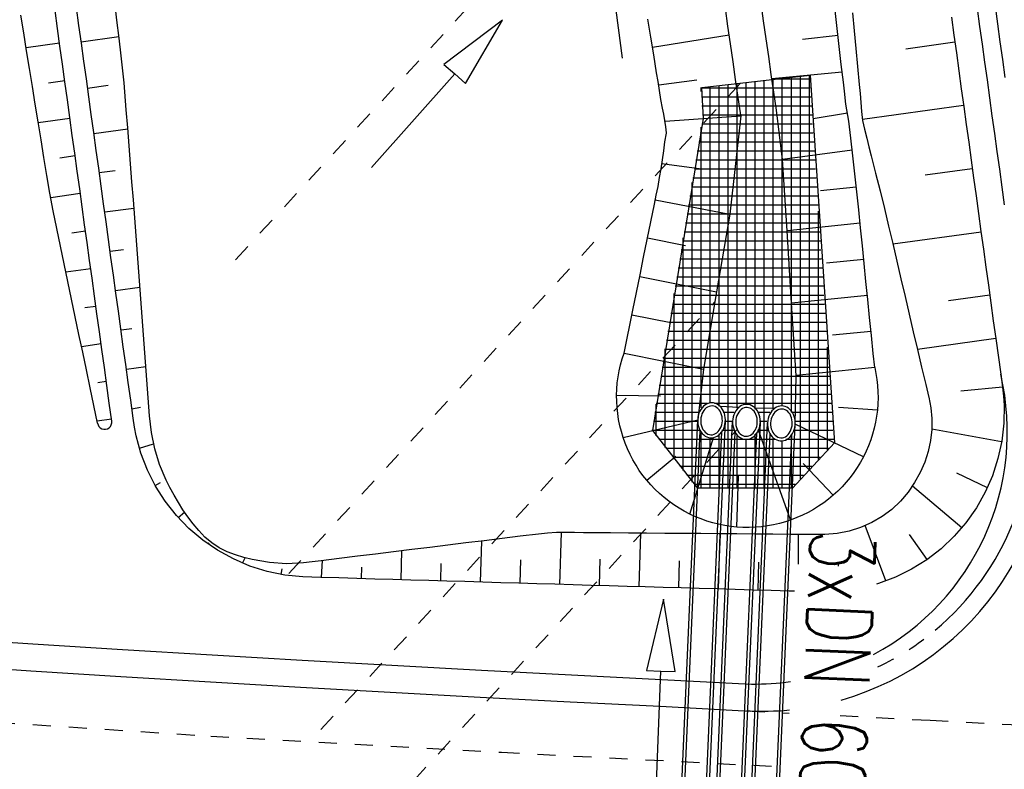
# Model space of a CAD drawing. Extents: x 446457 to 447032, y 444506 to 445688.
# Tile 47 of 83: x 446588 to 446616, y 445240 to 445261. Entities that reach past the tile are written whole.
import ezdxf

# ---------------------------------------------------------------- set-up
doc = ezdxf.new("R2010")
doc.units = 0
doc.header["$LTSCALE"] = 2
doc.header["$MEASUREMENT"] = 0
for name, pattern in [('ACAD_ISO03W100', [0.5, 0.25, -0.25]), ('ACAD_ISO10W100W', [0.5, 0.25, -0.25]), ('AUSGEZOGEN', [0]), ('PUNKTX2', [0.5, 0.25, -0.25])]:
    doc.linetypes.add(name, pattern=pattern)
for name, color, linetype in [('DB-RRB_41-205', 15, 'CONTINUOUS'), ('DB-vorhandene_Dränagen', 15, 'CONTINUOUS'), ('DB-Wegböschungen', 15, 'CONTINUOUS'), ('DB-Wege', 15, 'CONTINUOUS'), ('FBRTOP', 250, 'AUSGEZOGEN')]:
    doc.layers.add(name, color=color, linetype=linetype)
doc.styles.add('ROMANS', font='romans.shx', dxfattribs={"width": 0.8})

msp = doc.modelspace()

# ---------------------------------------------------------------- linework, layer by layer
at = {"layer": 'DB-RRB_41-205', "linetype": 'Continuous'}
for p, q in [((446605.045, 445260.081), (446604.647, 445263.145)), ((446591.024, 445261.136), (446590.966, 445261.633)), ((446608.958, 445261.114), (446608.887, 445261.609)), ((446588.439, 445260.779), (446588.359, 445261.273)), ((446589.376, 445260.908), (446589.307, 445261.404)), ((446589.97, 445260.99), (446589.902, 445261.486)), ((446607.969, 445260.972), (446607.897, 445261.467)), ((446611, 445260.903), (446610.944, 445261.4)), ((446611.422, 445261.342), (446611.468, 445260.843)), ((446590.038, 445260.495), (446589.97, 445260.99)), ((446591.082, 445260.639), (446591.024, 445261.136)), ((446605.83, 445260.664), (446605.75, 445261.158)), ((446608.04, 445260.477), (446607.969, 445260.972)), ((446609.03, 445260.619), (446608.958, 445261.114)), ((446614.166, 445261.216), (446614.235, 445260.72)), ((446588.519, 445260.285), (446588.439, 445260.779)), ((446589.444, 445260.413), (446589.376, 445260.908)), ((446590.033, 445260.535), (446591.078, 445260.679)), ((446605.876, 445260.384), (446608.004, 445260.726)), ((446611.022, 445260.712), (446610.036, 445260.596)), ((446611.057, 445260.406), (446611, 445260.903)), ((446611.468, 445260.843), (446611.515, 445260.345)), ((446614.235, 445260.72), (446614.303, 445260.225)), ((446589.433, 445260.495), (446588.506, 445260.367)), ((446589.512, 445259.918), (446589.444, 445260.413)), ((446590.107, 445260), (446590.038, 445260.495)), ((446591.141, 445260.142), (446591.082, 445260.639)), ((446605.911, 445260.171), (446605.83, 445260.664)), ((446608.111, 445259.982), (446608.04, 445260.477)), ((446609.101, 445260.124), (446609.03, 445260.619)), ((446611.113, 445259.909), (446611.057, 445260.406)), ((446614.262, 445260.521), (446612.898, 445260.333)), ((446588.599, 445259.792), (446588.519, 445260.285)), ((446591.171, 445259.894), (446591.141, 445260.142)), ((446605.991, 445259.677), (446605.911, 445260.171)), ((446611.515, 445260.345), (446611.561, 445259.847)), ((446614.303, 445260.225), (446614.371, 445259.73)), ((446589.581, 445259.422), (446589.512, 445259.918)), ((446590.175, 445259.504), (446590.107, 445260)), ((446591.199, 445259.646), (446591.171, 445259.894)), ((446608.182, 445259.487), (446608.111, 445259.982)), ((446609.172, 445259.63), (446609.101, 445260.124)), ((446611.17, 445259.412), (446611.113, 445259.909)), ((446588.678, 445259.298), (446588.599, 445259.792)), ((446591.222, 445259.396), (446591.199, 445259.646)), ((446606.033, 445259.431), (446605.991, 445259.677)), ((446607.244, 445259.266), (446610.25, 445259.609)), ((446609.207, 445259.382), (446609.172, 445259.63)), ((446611.137, 445259.696), (446609.189, 445259.505)), ((446610.227, 445248.676), (446610.227, 445259.609)), ((446610.25, 445259.609), (446610.926, 445249.404)), ((446611.561, 445259.847), (446611.608, 445259.348)), ((446614.371, 445259.73), (446614.44, 445259.234)), ((446589.577, 445259.452), (446589.125, 445259.389)), ((446589.649, 445258.927), (446589.581, 445259.422)), ((446590.243, 445259.009), (446590.175, 445259.504)), ((446590.21, 445259.252), (446590.783, 445259.335)), ((446591.242, 445259.147), (446591.222, 445259.396)), ((446606.072, 445259.184), (446606.033, 445259.431)), ((446606.048, 445259.338), (446607.105, 445259.48)), ((446607.727, 445250.421), (446607.727, 445259.323)), ((446607.977, 445248.147), (446607.977, 445259.352)), ((446608.217, 445259.24), (446608.182, 445259.487)), ((446608.227, 445250.369), (446608.227, 445259.381)), ((446608.477, 445250.473), (446608.477, 445259.409)), ((446608.727, 445250.344), (446608.727, 445259.438)), ((446608.977, 445248.147), (446608.977, 445259.466)), ((446609.243, 445259.135), (446609.207, 445259.382)), ((446609.227, 445250.353), (446609.227, 445259.495)), ((446610.235, 445259.5), (446609.275, 445259.5)), ((446609.477, 445250.428), (446609.477, 445259.523)), ((446609.727, 445250.26), (446609.727, 445259.552)), ((446609.977, 445248.407), (446609.977, 445259.58)), ((446611.2, 445259.163), (446611.17, 445259.412)), ((446611.608, 445259.348), (446611.633, 445259.099)), ((446588.758, 445258.804), (446588.678, 445259.298)), ((446591.281, 445258.648), (446591.242, 445259.147)), ((446606.107, 445258.937), (446606.072, 445259.184)), ((446610.251, 445259.25), (446607.223, 445259.25)), ((446607.227, 445259.16), (446607.227, 445259.266)), ((446607.289, 445258.41), (446607.244, 445259.266)), ((446607.477, 445250.515), (446607.477, 445259.295)), ((446608.253, 445258.992), (446608.217, 445259.24)), ((446609.282, 445258.887), (446609.243, 445259.135)), ((446611.239, 445258.804), (446611.2, 445259.163)), ((446611.633, 445259.099), (446611.654, 445258.85)), ((446614.44, 445259.234), (446614.508, 445258.739)), ((446588.838, 445258.31), (446588.758, 445258.804)), ((446589.717, 445258.432), (446589.649, 445258.927)), ((446590.312, 445258.514), (446590.243, 445259.009)), ((446606.152, 445258.69), (446606.107, 445258.937)), ((446610.268, 445259), (446607.236, 445259)), ((446608.293, 445258.745), (446608.253, 445258.992)), ((446609.314, 445258.64), (446609.282, 445258.887)), ((446611.317, 445258.335), (446611.239, 445258.804)), ((446611.654, 445258.85), (446611.672, 445258.6)), ((446614.504, 445258.766), (446611.697, 445258.38)), ((446590.38, 445258.018), (446590.312, 445258.514)), ((446591.321, 445258.148), (446591.281, 445258.648)), ((446606.192, 445258.526), (446606.152, 445258.69)), ((446606.244, 445258.177), (446606.192, 445258.526)), ((446610.284, 445258.75), (446607.249, 445258.75)), ((446610.301, 445258.5), (446607.262, 445258.5)), ((446608.324, 445258.497), (446608.293, 445258.745)), ((446609.483, 445257.271), (446609.314, 445258.64)), ((446611.283, 445258.555), (446610.334, 445258.395)), ((446611.672, 445258.6), (446611.701, 445258.352)), ((446614.508, 445258.739), (446614.576, 445258.244)), ((446588.918, 445257.817), (446588.838, 445258.31)), ((446589.72, 445258.409), (446588.842, 445258.287)), ((446589.786, 445257.936), (446589.717, 445258.432)), ((446605.882, 445249.751), (446607.289, 445258.41)), ((446606.228, 445258.336), (446608.326, 445258.483)), ((446610.318, 445258.25), (446607.241, 445258.25)), ((446608.326, 445258.483), (446608.022, 445255.752)), ((446611.376, 445257.863), (446611.317, 445258.335)), ((446611.701, 445258.352), (446611.753, 445258.106)), ((446614.576, 445258.244), (446614.645, 445257.748)), ((446590.448, 445257.523), (446590.38, 445258.018)), ((446590.383, 445257.994), (446591.323, 445258.12)), ((446591.361, 445257.649), (446591.321, 445258.148)), ((446606.223, 445257.756), (446606.266, 445258.002)), ((446606.266, 445258.013), (446606.244, 445258.177)), ((446606.266, 445258.002), (446606.266, 445258.013)), ((446610.334, 445258), (446607.2, 445258)), ((446607.227, 445250.378), (446607.227, 445258.167)), ((446611.753, 445258.106), (446611.818, 445257.863)), ((446588.997, 445257.323), (446588.918, 445257.817)), ((446589.854, 445257.441), (446589.786, 445257.936)), ((446606.189, 445257.508), (446606.223, 445257.756)), ((446610.351, 445257.75), (446607.16, 445257.75)), ((446611.431, 445257.366), (446611.376, 445257.863)), ((446611.818, 445257.863), (446611.88, 445257.619)), ((446614.645, 445257.748), (446614.713, 445257.253)), ((446589.922, 445256.946), (446589.854, 445257.441)), ((446590.517, 445257.028), (446590.448, 445257.523)), ((446591.4, 445257.15), (446591.361, 445257.649)), ((446606.115, 445257.013), (446606.189, 445257.508)), ((446610.367, 445257.5), (446607.119, 445257.5)), ((446611.414, 445257.524), (446609.483, 445257.271)), ((446611.88, 445257.619), (446611.94, 445257.375)), ((446589.077, 445256.829), (446588.997, 445257.323)), ((446589.864, 445257.366), (446589.437, 445257.307)), ((446591.44, 445256.651), (446591.4, 445257.15)), ((446606.138, 445257.161), (446607.175, 445257.019)), ((446610.384, 445257.25), (446607.078, 445257.25)), ((446609.608, 445255.289), (446609.483, 445257.271)), ((446611.486, 445256.868), (446611.431, 445257.366)), ((446611.94, 445257.375), (446612.063, 445256.888)), ((446614.713, 445257.253), (446614.781, 445256.758)), ((446589.991, 445256.451), (446589.922, 445256.946)), ((446590.585, 445256.533), (446590.517, 445257.028)), ((446590.534, 445256.904), (446590.972, 445256.963)), ((446606.075, 445256.766), (446606.115, 445257.013)), ((446610.4, 445257), (446607.038, 445257)), ((446611.541, 445256.371), (446611.486, 445256.868)), ((446612.063, 445256.888), (446612.186, 445256.4)), ((446614.746, 445257.011), (446613.435, 445256.831)), ((446589.164, 445256.337), (446589.077, 445256.829)), ((446591.479, 445256.151), (446591.44, 445256.651)), ((446606.032, 445256.52), (446606.075, 445256.766)), ((446606.977, 445248.315), (446606.977, 445256.629)), ((446610.417, 445256.75), (446606.997, 445256.75)), ((446614.781, 445256.758), (446614.85, 445256.263)), ((446589.258, 445255.845), (446589.164, 445256.337)), ((446590.008, 445256.322), (446589.188, 445256.209)), ((446590.059, 445255.955), (446589.991, 445256.451)), ((446590.653, 445256.037), (446590.585, 445256.533)), ((446605.981, 445256.275), (446606.032, 445256.52)), ((446610.433, 445256.5), (446606.956, 445256.5)), ((446611.526, 445256.504), (446610.535, 445256.396)), ((446611.595, 445255.873), (446611.541, 445256.371)), ((446612.186, 445256.4), (446612.309, 445255.912)), ((446590.722, 445255.542), (446590.653, 445256.037)), ((446591.517, 445255.652), (446591.479, 445256.151)), ((446605.928, 445256.031), (446605.981, 445256.275)), ((446605.953, 445256.147), (446608.022, 445255.752)), ((446610.45, 445256.25), (446606.916, 445256.25)), ((446614.85, 445256.263), (446614.918, 445255.767)), ((446589.353, 445255.353), (446589.258, 445255.845)), ((446590.127, 445255.46), (446590.059, 445255.955)), ((446590.684, 445255.813), (446591.496, 445255.923)), ((446605.827, 445255.541), (446605.928, 445256.031)), ((446610.467, 445256), (446606.875, 445256)), ((446610.477, 445248.945), (446610.477, 445255.838)), ((446611.646, 445255.375), (446611.595, 445255.873)), ((446612.309, 445255.912), (446612.425, 445255.423)), ((446614.918, 445255.767), (446614.986, 445255.272)), ((446590.79, 445255.047), (446590.722, 445255.542)), ((446591.554, 445255.152), (446591.517, 445255.652)), ((446605.728, 445255.05), (446605.827, 445255.541)), ((446610.5, 445255.5), (446606.794, 445255.5)), ((446610.483, 445255.75), (446606.834, 445255.75)), ((446608.022, 445255.752), (446607.655, 445253.595)), ((446611.633, 445255.501), (446609.608, 445255.289)), ((446589.456, 445254.863), (446589.353, 445255.353)), ((446590.152, 445255.279), (446589.771, 445255.227)), ((446590.196, 445254.965), (446590.127, 445255.46)), ((446610.516, 445255.25), (446606.753, 445255.25)), ((446609.734, 445253.286), (446609.608, 445255.289)), ((446611.696, 445254.877), (446611.646, 445255.375)), ((446612.425, 445255.423), (446612.539, 445254.934)), ((446614.988, 445255.257), (446612.542, 445254.92)), ((446614.986, 445255.272), (446615.055, 445254.777)), ((446590.264, 445254.469), (446590.196, 445254.965)), ((446590.858, 445254.551), (446590.79, 445255.047)), ((446591.592, 445254.653), (446591.554, 445255.152)), ((446605.629, 445254.56), (446605.728, 445255.05)), ((446605.738, 445255.097), (446606.787, 445254.88)), ((446610.533, 445255), (446606.713, 445255)), ((446606.727, 445248.636), (446606.727, 445255.091)), ((446589.559, 445254.372), (446589.456, 445254.863)), ((446590.835, 445254.723), (446591.207, 445254.773)), ((446610.549, 445254.75), (446606.672, 445254.75)), ((446611.747, 445254.38), (446611.696, 445254.877)), ((446612.539, 445254.934), (446612.653, 445254.445)), ((446615.055, 445254.777), (446615.123, 445254.281)), ((446590.332, 445253.974), (446590.264, 445254.469)), ((446590.927, 445254.056), (446590.858, 445254.551)), ((446591.629, 445254.153), (446591.592, 445254.653)), ((446605.53, 445254.07), (446605.629, 445254.56)), ((446610.566, 445254.5), (446606.631, 445254.5)), ((446611.735, 445254.498), (446610.703, 445254.394)), ((446612.653, 445254.445), (446612.766, 445253.956)), ((446589.661, 445253.881), (446589.559, 445254.372)), ((446590.296, 445254.236), (446589.607, 445254.141)), ((446591.667, 445253.653), (446591.629, 445254.153)), ((446610.583, 445254.25), (446606.591, 445254.25)), ((446611.797, 445253.882), (446611.747, 445254.38)), ((446615.123, 445254.281), (446615.191, 445253.786)), ((446589.764, 445253.391), (446589.661, 445253.881)), ((446590.401, 445253.479), (446590.332, 445253.974)), ((446590.995, 445253.561), (446590.927, 445254.056)), ((446605.43, 445253.579), (446605.53, 445254.07)), ((446605.521, 445254.027), (446607.655, 445253.595)), ((446610.599, 445254), (446606.55, 445254)), ((446611.847, 445253.384), (446611.797, 445253.882)), ((446612.766, 445253.956), (446612.88, 445253.467)), ((446590.985, 445253.633), (446591.661, 445253.724)), ((446591.704, 445253.154), (446591.667, 445253.653)), ((446605.331, 445253.089), (446605.43, 445253.579)), ((446610.616, 445253.75), (446606.509, 445253.75)), ((446607.655, 445253.595), (446607.29, 445251.45)), ((446615.191, 445253.786), (446615.26, 445253.291)), ((446589.867, 445252.9), (446589.764, 445253.391)), ((446590.469, 445252.983), (446590.401, 445253.479)), ((446591.064, 445253.065), (446590.995, 445253.561)), ((446610.632, 445253.5), (446606.469, 445253.5)), ((446606.477, 445248.957), (446606.477, 445253.553)), ((446611.836, 445253.499), (446609.734, 445253.286)), ((446611.898, 445252.886), (446611.847, 445253.384)), ((446612.88, 445253.467), (446612.994, 445252.978)), ((446615.231, 445253.502), (446614.088, 445253.344)), ((446590.44, 445253.193), (446590.132, 445253.151)), ((446591.132, 445252.57), (446591.064, 445253.065)), ((446591.741, 445252.654), (446591.704, 445253.154)), ((446605.089, 445251.895), (446605.331, 445253.089)), ((446610.649, 445253.25), (446606.428, 445253.25)), ((446609.861, 445251.28), (446609.734, 445253.286)), ((446615.26, 445253.291), (446615.328, 445252.795)), ((446589.97, 445252.41), (446589.867, 445252.9)), ((446590.538, 445252.488), (446590.469, 445252.983)), ((446605.305, 445252.961), (446606.389, 445252.742)), ((446610.665, 445253), (446606.387, 445253)), ((446611.948, 445252.388), (446611.898, 445252.886)), ((446612.994, 445252.978), (446613.108, 445252.489)), ((446615.328, 445252.795), (446615.396, 445252.3)), ((446590.606, 445251.993), (446590.538, 445252.488)), ((446591.2, 445252.075), (446591.132, 445252.57)), ((446591.136, 445252.543), (446591.44, 445252.583)), ((446591.779, 445252.155), (446591.741, 445252.654)), ((446610.699, 445252.5), (446606.306, 445252.5)), ((446610.682, 445252.75), (446606.347, 445252.75)), ((446611.937, 445252.499), (446610.867, 445252.391)), ((446613.108, 445252.489), (446613.222, 445252)), ((446590.073, 445251.919), (446589.97, 445252.41)), ((446610.715, 445252.25), (446606.266, 445252.25)), ((446611.999, 445251.89), (446611.948, 445252.388)), ((446615.396, 445252.3), (446613.222, 445252)), ((446615.396, 445252.3), (446615.533, 445251.309)), ((446590.584, 445252.15), (446590.04, 445252.075)), ((446590.674, 445251.497), (446590.606, 445251.993)), ((446591.269, 445251.58), (446591.2, 445252.075)), ((446591.816, 445251.655), (446591.779, 445252.155)), ((446610.732, 445252), (446606.225, 445252)), ((446606.227, 445249.279), (446606.227, 445252.015)), ((446610.727, 445249.215), (446610.727, 445252.065)), ((446613.222, 445252), (446613.336, 445251.511)), ((446590.175, 445251.429), (446590.073, 445251.919)), ((446604.991, 445251.57), (446605.036, 445251.734)), ((446605.036, 445251.734), (446605.089, 445251.895)), ((446605.089, 445251.895), (446607.29, 445251.45)), ((446610.748, 445251.75), (446606.184, 445251.75)), ((446612.038, 445251.5), (446611.999, 445251.89)), ((446590.278, 445250.938), (446590.175, 445251.429)), ((446590.743, 445251.002), (446590.674, 445251.497)), ((446591.337, 445251.084), (446591.269, 445251.58)), ((446591.286, 445251.452), (446591.826, 445251.525)), ((446591.854, 445251.156), (446591.816, 445251.655)), ((446604.923, 445251.236), (446604.953, 445251.404)), ((446604.953, 445251.404), (446604.991, 445251.57)), ((446610.765, 445251.5), (446606.144, 445251.5)), ((446607.29, 445251.45), (446607.129, 445250.048)), ((446612.038, 445251.5), (446609.861, 445251.28)), ((446612.038, 445251.5), (446612.072, 445251.333)), ((446613.336, 445251.511), (446613.456, 445251.023)), ((446591.891, 445250.656), (446591.854, 445251.156)), ((446604.901, 445251.068), (446604.923, 445251.236)), ((446610.781, 445251.25), (446606.103, 445251.25)), ((446609.837, 445249.929), (446609.861, 445251.28)), ((446612.072, 445251.333), (446612.099, 445251.165)), ((446612.099, 445251.165), (446612.118, 445250.996)), ((446615.533, 445251.309), (446615.582, 445250.952)), ((446590.381, 445250.448), (446590.278, 445250.938)), ((446590.728, 445251.107), (446590.492, 445251.074)), ((446590.811, 445250.507), (446590.743, 445251.002)), ((446591.405, 445250.589), (446591.337, 445251.084)), ((446604.882, 445250.728), (446604.887, 445250.898)), ((446604.887, 445250.898), (446604.901, 445251.068)), ((446610.798, 445251), (446606.062, 445251)), ((446612.118, 445250.996), (446612.128, 445250.826)), ((446613.456, 445251.023), (446613.542, 445250.67)), ((446615.582, 445250.952), (446614.427, 445250.845)), ((446615.582, 445250.952), (446615.608, 445250.704)), ((446591.474, 445250.094), (446591.405, 445250.589)), ((446591.929, 445250.156), (446591.891, 445250.656)), ((446604.882, 445250.728), (446606.097, 445250.708)), ((446604.883, 445250.558), (446604.882, 445250.728)), ((446610.814, 445250.75), (446606.022, 445250.75)), ((446612.131, 445250.656), (446612.125, 445250.486)), ((446612.128, 445250.826), (446612.131, 445250.656)), ((446613.542, 445250.671), (446613.572, 445250.525)), ((446615.608, 445250.704), (446615.626, 445250.454)), ((446590.484, 445249.957), (446590.381, 445250.448)), ((446590.879, 445250.012), (446590.811, 445250.507)), ((446591.438, 445250.348), (446591.673, 445250.394)), ((446604.893, 445250.388), (446604.883, 445250.558)), ((446604.911, 445250.219), (446604.893, 445250.388)), ((446605.977, 445249.6), (446605.977, 445250.477)), ((446607.399, 445250.5), (446605.981, 445250.5)), ((446607.218, 445250.335), (446607.189, 445250.284)), ((446607.252, 445250.381), (446607.218, 445250.335)), ((446607.29, 445250.421), (446607.252, 445250.381)), ((446607.299, 445250.303), (446607.271, 445250.259)), ((446607.332, 445250.455), (446607.29, 445250.421)), ((446607.331, 445250.342), (446607.299, 445250.303)), ((446607.366, 445250.375), (446607.331, 445250.342)), ((446607.377, 445250.482), (446607.332, 445250.455)), ((446607.405, 445250.401), (446607.366, 445250.375)), ((446607.424, 445250.501), (446607.377, 445250.482)), ((446607.446, 445250.419), (446607.405, 445250.401)), ((446607.473, 445250.513), (446607.424, 445250.501)), ((446607.488, 445250.429), (446607.446, 445250.419)), ((446607.522, 445250.517), (446607.473, 445250.513)), ((446607.531, 445250.431), (446607.488, 445250.429)), ((446607.572, 445250.513), (446607.522, 445250.517)), ((446607.574, 445250.426), (446607.531, 445250.431)), ((446607.62, 445250.501), (446607.572, 445250.513)), ((446607.615, 445250.412), (446607.574, 445250.426)), ((446610.831, 445250.5), (446607.598, 445250.5)), ((446607.654, 445250.39), (446607.615, 445250.412)), ((446607.666, 445250.481), (446607.62, 445250.501)), ((446607.69, 445250.361), (446607.654, 445250.39)), ((446607.71, 445250.454), (446607.666, 445250.481)), ((446607.723, 445250.325), (446607.69, 445250.361)), ((446607.751, 445250.42), (446607.71, 445250.454)), ((446607.752, 445250.284), (446607.723, 445250.325)), ((446607.788, 445250.379), (446607.751, 445250.42)), ((446608.273, 445250.391), (446607.756, 445250.415)), ((446607.82, 445250.333), (446607.788, 445250.379)), ((446607.848, 445250.282), (446607.82, 445250.333)), ((446608.221, 445250.338), (446608.187, 445250.292)), ((446608.259, 445250.378), (446608.221, 445250.338)), ((446608.301, 445250.412), (446608.259, 445250.378)), ((446608.3, 445250.3), (446608.268, 445250.261)), ((446608.335, 445250.332), (446608.3, 445250.3)), ((446608.346, 445250.439), (446608.301, 445250.412)), ((446608.374, 445250.358), (446608.335, 445250.332)), ((446608.393, 445250.458), (446608.346, 445250.439)), ((446608.415, 445250.376), (446608.374, 445250.358)), ((446608.442, 445250.47), (446608.393, 445250.458)), ((446608.457, 445250.387), (446608.415, 445250.376)), ((446608.491, 445250.474), (446608.442, 445250.47)), ((446608.5, 445250.389), (446608.457, 445250.387)), ((446608.541, 445250.47), (446608.491, 445250.474)), ((446608.543, 445250.383), (446608.5, 445250.389)), ((446608.589, 445250.458), (446608.541, 445250.47)), ((446608.584, 445250.369), (446608.543, 445250.383)), ((446608.623, 445250.347), (446608.584, 445250.369)), ((446608.635, 445250.438), (446608.589, 445250.458)), ((446608.659, 445250.318), (446608.623, 445250.347)), ((446608.679, 445250.411), (446608.635, 445250.438)), ((446608.692, 445250.283), (446608.659, 445250.318)), ((446608.72, 445250.377), (446608.679, 445250.411)), ((446608.757, 445250.337), (446608.72, 445250.377)), ((446609.254, 445250.358), (446608.724, 445250.373)), ((446608.789, 445250.291), (446608.757, 445250.337)), ((446609.228, 445250.336), (446609.19, 445250.296)), ((446609.27, 445250.37), (446609.228, 445250.336)), ((446609.315, 445250.396), (446609.27, 445250.37)), ((446609.343, 445250.316), (446609.304, 445250.29)), ((446609.363, 445250.416), (446609.315, 445250.396)), ((446609.384, 445250.334), (446609.343, 445250.316)), ((446609.411, 445250.428), (446609.363, 445250.416)), ((446609.426, 445250.344), (446609.384, 445250.334)), ((446609.461, 445250.432), (446609.411, 445250.428)), ((446609.469, 445250.346), (446609.426, 445250.344)), ((446609.51, 445250.427), (446609.461, 445250.432)), ((446609.512, 445250.34), (446609.469, 445250.346)), ((446609.558, 445250.415), (446609.51, 445250.427)), ((446609.553, 445250.326), (446609.512, 445250.34)), ((446609.592, 445250.305), (446609.553, 445250.326)), ((446609.604, 445250.396), (446609.558, 445250.415)), ((446609.629, 445250.276), (446609.592, 445250.305)), ((446609.648, 445250.369), (446609.604, 445250.396)), ((446609.689, 445250.335), (446609.648, 445250.369)), ((446609.726, 445250.294), (446609.689, 445250.335)), ((446612.112, 445250.317), (446611.032, 445250.389)), ((446612.112, 445250.317), (446612.091, 445250.148)), ((446612.125, 445250.486), (446612.112, 445250.317)), ((446613.572, 445250.525), (446613.598, 445250.379)), ((446613.598, 445250.379), (446613.625, 445250.08)), ((446615.626, 445250.454), (446615.619, 445249.955)), ((446590.872, 445250.064), (446590.473, 445250.009)), ((446591.512, 445249.846), (446591.474, 445250.094)), ((446591.95, 445249.925), (446591.929, 445250.156)), ((446604.937, 445250.051), (446604.911, 445250.219)), ((446604.971, 445249.884), (446604.937, 445250.051)), ((446605.062, 445249.556), (446607.129, 445250.048)), ((446607.152, 445250.25), (446605.94, 445250.25)), ((446606.549, 445236.832), (446607.129, 445250.048)), ((446607.135, 445250.11), (446607.129, 445250.048)), ((446607.129, 445250.048), (446607.13, 445249.986)), ((446607.147, 445250.171), (446607.135, 445250.11)), ((446607.165, 445250.229), (446607.147, 445250.171)), ((446607.189, 445250.284), (446607.165, 445250.229)), ((446607.22, 445250.101), (446607.214, 445250.045)), ((446607.214, 445250.045), (446607.215, 445249.988)), ((446607.231, 445250.157), (446607.22, 445250.101)), ((446607.248, 445250.21), (446607.231, 445250.157)), ((446607.271, 445250.259), (446607.248, 445250.21)), ((446607.775, 445250.237), (446607.752, 445250.284)), ((446607.794, 445250.186), (446607.775, 445250.237)), ((446607.806, 445250.132), (446607.794, 445250.186)), ((446607.813, 445250.076), (446607.806, 445250.132)), ((446607.814, 445250.019), (446607.813, 445250.076)), ((446608.14, 445250.25), (446607.838, 445250.25)), ((446607.869, 445250.227), (446607.848, 445250.282)), ((446607.885, 445250.169), (446607.869, 445250.227)), ((446607.895, 445250.108), (446607.885, 445250.169)), ((446607.899, 445250.046), (446607.895, 445250.108)), ((446607.896, 445249.984), (446607.899, 445250.046)), ((446608.104, 445250.068), (446608.098, 445250.006)), ((446608.116, 445250.128), (446608.104, 445250.068)), ((446608.134, 445250.186), (446608.116, 445250.128)), ((446608.158, 445250.241), (446608.134, 445250.186)), ((446608.187, 445250.292), (446608.158, 445250.241)), ((446608.189, 445250.059), (446608.183, 445250.002)), ((446608.2, 445250.114), (446608.189, 445250.059)), ((446608.217, 445250.167), (446608.2, 445250.114)), ((446608.24, 445250.216), (446608.217, 445250.167)), ((446608.268, 445250.261), (446608.24, 445250.216)), ((446608.721, 445250.241), (446608.692, 445250.283)), ((446608.744, 445250.194), (446608.721, 445250.241)), ((446608.763, 445250.144), (446608.744, 445250.194)), ((446608.775, 445250.089), (446608.763, 445250.144)), ((446608.782, 445250.033), (446608.775, 445250.089)), ((446608.783, 445249.976), (446608.782, 445250.033)), ((446608.817, 445250.24), (446608.789, 445250.291)), ((446609.134, 445250.25), (446608.789, 445250.25)), ((446608.839, 445250.185), (446608.817, 445250.24)), ((446608.855, 445250.126), (446608.839, 445250.185)), ((446608.864, 445250.066), (446608.855, 445250.126)), ((446608.868, 445250.004), (446608.864, 445250.066)), ((446609.085, 445250.086), (446609.073, 445250.025)), ((446609.103, 445250.144), (446609.085, 445250.086)), ((446609.127, 445250.199), (446609.103, 445250.144)), ((446609.156, 445250.25), (446609.127, 445250.199)), ((446609.19, 445250.296), (446609.156, 445250.25)), ((446609.169, 445250.072), (446609.158, 445250.016)), ((446609.187, 445250.124), (446609.169, 445250.072)), ((446609.209, 445250.174), (446609.187, 445250.124)), ((446609.237, 445250.218), (446609.209, 445250.174)), ((446609.269, 445250.257), (446609.237, 445250.218)), ((446609.304, 445250.29), (446609.269, 445250.257)), ((446609.661, 445250.24), (446609.629, 445250.276)), ((446609.69, 445250.199), (446609.661, 445250.24)), ((446609.713, 445250.152), (446609.69, 445250.199)), ((446609.732, 445250.101), (446609.713, 445250.152)), ((446609.758, 445250.248), (446609.726, 445250.294)), ((446609.744, 445250.047), (446609.732, 445250.101)), ((446610.848, 445250.25), (446609.734, 445250.25)), ((446609.751, 445249.991), (446609.744, 445250.047)), ((446609.786, 445250.197), (446609.758, 445250.248)), ((446609.808, 445250.142), (446609.786, 445250.197)), ((446609.824, 445250.084), (446609.808, 445250.142)), ((446609.834, 445250.023), (446609.824, 445250.084)), ((446612.091, 445250.148), (446612.062, 445249.98)), ((446613.625, 445250.08), (446613.622, 445249.777)), ((446591.558, 445249.601), (446591.512, 445249.846)), ((446591.978, 445249.694), (446591.95, 445249.925)), ((446605.012, 445249.719), (446604.971, 445249.884)), ((446607.107, 445250), (446605.9, 445250)), ((446607.13, 445249.986), (446607.137, 445249.925)), ((446607.137, 445249.925), (446607.149, 445249.865)), ((446607.149, 445249.865), (446607.168, 445249.808)), ((446607.168, 445249.808), (446607.193, 445249.755)), ((446607.193, 445249.755), (446607.223, 445249.707)), ((446607.215, 445249.988), (446607.221, 445249.932)), ((446607.221, 445249.932), (446607.234, 445249.878)), ((446607.234, 445249.878), (446607.252, 445249.827)), ((446607.252, 445249.827), (446607.276, 445249.78)), ((446607.276, 445249.78), (446607.305, 445249.738)), ((446607.318, 445236.798), (446607.898, 445250.014)), ((446607.518, 445236.789), (446608.098, 445250.005)), ((446607.697, 445249.721), (446607.729, 445249.76)), ((446607.729, 445249.76), (446607.757, 445249.805)), ((446607.757, 445249.805), (446607.779, 445249.854)), ((446607.779, 445249.854), (446607.797, 445249.907)), ((446607.793, 445249.705), (446607.825, 445249.754)), ((446607.797, 445249.907), (446607.808, 445249.962)), ((446607.808, 445249.962), (446607.814, 445250.019)), ((446607.825, 445249.754), (446607.851, 445249.807)), ((446607.851, 445249.807), (446607.872, 445249.863)), ((446607.872, 445249.863), (446607.887, 445249.923)), ((446608.076, 445250), (446607.874, 445250)), ((446607.887, 445249.923), (446607.896, 445249.984)), ((446608.098, 445250.006), (446608.099, 445249.944)), ((446608.099, 445249.944), (446608.106, 445249.882)), ((446608.106, 445249.882), (446608.119, 445249.823)), ((446608.119, 445249.823), (446608.138, 445249.766)), ((446608.138, 445249.766), (446608.162, 445249.713)), ((446608.183, 445250.002), (446608.184, 445249.945)), ((446608.184, 445249.945), (446608.19, 445249.889)), ((446608.19, 445249.889), (446608.203, 445249.835)), ((446608.203, 445249.835), (446608.221, 445249.784)), ((446608.221, 445249.784), (446608.245, 445249.737)), ((446608.287, 445236.755), (446608.868, 445249.972)), ((446608.487, 445236.747), (446609.067, 445249.963)), ((446608.698, 445249.718), (446608.726, 445249.762)), ((446608.726, 445249.762), (446608.748, 445249.811)), ((446608.748, 445249.811), (446608.766, 445249.864)), ((446608.766, 445249.864), (446608.777, 445249.92)), ((446608.777, 445249.92), (446608.783, 445249.976)), ((446608.794, 445249.711), (446608.82, 445249.764)), ((446609.707, 445247.27), (446608.817, 445249.757)), ((446608.82, 445249.764), (446608.841, 445249.821)), ((446608.841, 445249.821), (446608.856, 445249.88)), ((446609.048, 445250), (446608.845, 445250)), ((446608.856, 445249.88), (446608.865, 445249.942)), ((446608.865, 445249.942), (446608.868, 445250.004)), ((446609.073, 445250.025), (446609.067, 445249.963)), ((446609.067, 445249.963), (446609.068, 445249.901)), ((446609.068, 445249.901), (446609.075, 445249.84)), ((446609.075, 445249.84), (446609.088, 445249.78)), ((446609.088, 445249.78), (446609.107, 445249.723)), ((446609.158, 445250.016), (446609.152, 445249.96)), ((446609.152, 445249.96), (446609.153, 445249.903)), ((446609.153, 445249.903), (446609.16, 445249.846)), ((446609.16, 445249.846), (446609.172, 445249.792)), ((446609.172, 445249.792), (446609.191, 445249.741)), ((446609.256, 445236.712), (446609.837, 445249.929)), ((446609.695, 445249.72), (446609.717, 445249.769)), ((446609.717, 445249.769), (446609.735, 445249.822)), ((446609.735, 445249.822), (446609.746, 445249.877)), ((446609.746, 445249.877), (446609.752, 445249.934)), ((446609.752, 445249.934), (446609.751, 445249.991)), ((446609.789, 445249.722), (446609.81, 445249.778)), ((446609.81, 445249.778), (446609.826, 445249.838)), ((446610.864, 445250), (446609.812, 445250)), ((446609.826, 445249.838), (446609.835, 445249.899)), ((446609.837, 445249.961), (446609.834, 445250.023)), ((446609.835, 445249.899), (446609.837, 445249.961)), ((446611.725, 445249.02), (446609.837, 445249.929)), ((446612.025, 445249.814), (446611.98, 445249.65)), ((446612.062, 445249.98), (446612.025, 445249.814)), ((446613.622, 445249.777), (446613.588, 445249.472)), ((446615.559, 445249.436), (446613.623, 445249.787)), ((446615.619, 445249.955), (446615.563, 445249.458)), ((446591.69, 445249.119), (446591.558, 445249.601)), ((446592.07, 445249.244), (446591.978, 445249.694)), ((446605.062, 445249.556), (446605.012, 445249.719)), ((446605.118, 445249.395), (446605.062, 445249.556)), ((446607.174, 445249.75), (446605.86, 445249.75)), ((446607.131, 445248.147), (446605.882, 445249.751)), ((446609.274, 445249.5), (446606.055, 445249.5)), ((446606.645, 445237.097), (446607.201, 445249.741)), ((446606.91, 445247.431), (446607.564, 445249.552)), ((446607.223, 445249.707), (446607.258, 445249.663)), ((446607.227, 445248.147), (446607.227, 445249.673)), ((446607.245, 445237.07), (446607.8, 445249.715)), ((446607.258, 445249.663), (446607.297, 445249.626)), ((446607.297, 445249.626), (446607.339, 445249.595)), ((446607.305, 445249.738), (446607.337, 445249.703)), ((446607.337, 445249.703), (446607.374, 445249.674)), ((446607.339, 445249.595), (446607.384, 445249.572)), ((446607.374, 445249.674), (446607.413, 445249.652)), ((446607.384, 445249.572), (446607.432, 445249.556)), ((446607.413, 445249.652), (446607.454, 445249.638)), ((446607.432, 445249.556), (446607.481, 445249.548)), ((446607.454, 445249.638), (446607.497, 445249.632)), ((446607.477, 445248.147), (446607.477, 445249.548)), ((446607.481, 445249.548), (446607.53, 445249.548)), ((446607.497, 445249.632), (446607.539, 445249.634)), ((446607.53, 445249.548), (446607.579, 445249.556)), ((446607.539, 445249.634), (446607.582, 445249.645)), ((446607.579, 445249.556), (446607.627, 445249.571)), ((446607.582, 445249.645), (446607.623, 445249.663)), ((446607.614, 445237.054), (446608.17, 445249.699)), ((446607.623, 445249.663), (446607.661, 445249.689)), ((446607.627, 445249.571), (446607.673, 445249.595)), ((446607.661, 445249.689), (446607.697, 445249.721)), ((446607.673, 445249.595), (446607.717, 445249.625)), ((446607.717, 445249.625), (446607.757, 445249.662)), ((446607.727, 445248.147), (446607.727, 445249.656)), ((446607.757, 445249.662), (446607.793, 445249.705)), ((446608.122, 445249.75), (446607.8, 445249.75)), ((446608.162, 445249.713), (446608.192, 445249.664)), ((446608.192, 445249.664), (446608.227, 445249.621)), ((446608.214, 445237.028), (446608.769, 445249.672)), ((446608.227, 445249.621), (446608.266, 445249.583)), ((446608.227, 445248.147), (446608.227, 445249.599)), ((446608.245, 445249.737), (446608.274, 445249.696)), ((446608.266, 445249.583), (446608.308, 445249.553)), ((446608.274, 445249.696), (446608.306, 445249.66)), ((446608.306, 445249.66), (446608.343, 445249.631)), ((446608.308, 445249.553), (446608.353, 445249.529)), ((446608.343, 445249.631), (446608.382, 445249.609)), ((446608.353, 445249.529), (446608.401, 445249.514)), ((446608.382, 445249.609), (446608.423, 445249.596)), ((446608.401, 445249.514), (446608.45, 445249.505)), ((446608.423, 445249.596), (446608.466, 445249.59)), ((446608.45, 445249.505), (446608.499, 445249.505)), ((446608.466, 445249.59), (446608.509, 445249.592)), ((446608.477, 445248.147), (446608.477, 445249.505)), ((446608.499, 445249.505), (446608.548, 445249.513)), ((446608.509, 445249.592), (446608.551, 445249.602)), ((446608.548, 445249.513), (446608.596, 445249.529)), ((446608.551, 445249.602), (446608.592, 445249.62)), ((446608.583, 445237.012), (446609.139, 445249.656)), ((446608.592, 445249.62), (446608.63, 445249.646)), ((446608.596, 445249.529), (446608.642, 445249.552)), ((446608.63, 445249.646), (446608.666, 445249.679)), ((446608.642, 445249.552), (446608.686, 445249.582)), ((446608.666, 445249.679), (446608.698, 445249.718)), ((446608.686, 445249.582), (446608.726, 445249.619)), ((446608.726, 445249.619), (446608.762, 445249.663)), ((446608.727, 445248.147), (446608.727, 445249.648)), ((446608.762, 445249.663), (446608.794, 445249.711)), ((446609.075, 445249.75), (446608.791, 445249.75)), ((446609.107, 445249.723), (446609.131, 445249.67)), ((446609.131, 445249.67), (446609.161, 445249.621)), ((446609.161, 445249.621), (446609.196, 445249.578)), ((446609.183, 445236.985), (446609.738, 445249.63)), ((446609.191, 445249.741), (446609.214, 445249.695)), ((446609.196, 445249.578), (446609.235, 445249.541)), ((446609.214, 445249.695), (446609.243, 445249.653)), ((446609.227, 445248.147), (446609.227, 445249.53)), ((446609.235, 445249.541), (446609.277, 445249.51)), ((446609.243, 445249.653), (446609.275, 445249.617)), ((446609.275, 445249.617), (446609.312, 445249.589)), ((446609.277, 445249.51), (446609.323, 445249.487)), ((446609.312, 445249.589), (446609.351, 445249.567)), ((446609.323, 445249.487), (446609.37, 445249.471)), ((446609.351, 445249.567), (446609.392, 445249.553)), ((446609.392, 445249.553), (446609.435, 445249.547)), ((446609.435, 445249.547), (446609.478, 445249.549)), ((446609.478, 445249.549), (446609.52, 445249.56)), ((446609.517, 445249.471), (446609.565, 445249.486)), ((446609.52, 445249.56), (446609.561, 445249.578)), ((446609.561, 445249.578), (446609.6, 445249.603)), ((446609.565, 445249.486), (446609.611, 445249.509)), ((446610.897, 445249.5), (446609.57, 445249.5)), ((446609.6, 445249.603), (446609.635, 445249.636)), ((446609.611, 445249.509), (446609.655, 445249.54)), ((446609.635, 445249.636), (446609.667, 445249.675)), ((446609.655, 445249.54), (446609.695, 445249.577)), ((446609.667, 445249.675), (446609.695, 445249.72)), ((446609.695, 445249.577), (446609.731, 445249.62)), ((446609.727, 445248.147), (446609.727, 445249.649)), ((446609.731, 445249.62), (446609.763, 445249.668)), ((446609.763, 445249.668), (446609.789, 445249.722)), ((446610.881, 445249.75), (446609.777, 445249.75)), ((446611.927, 445249.488), (446611.867, 445249.329)), ((446611.98, 445249.65), (446611.927, 445249.488)), ((446591.645, 445249.263), (446592.037, 445249.382)), ((446592.206, 445248.802), (446592.07, 445249.244)), ((446605.183, 445249.238), (446605.118, 445249.395)), ((446605.254, 445249.084), (446605.183, 445249.238)), ((446610.76, 445249.25), (446606.25, 445249.25)), ((446609.37, 445249.471), (446609.419, 445249.463)), ((446609.419, 445249.463), (446609.468, 445249.463)), ((446609.468, 445249.463), (446609.517, 445249.471)), ((446609.477, 445248.147), (446609.477, 445249.468)), ((446610.926, 445249.404), (446609.758, 445248.147)), ((446611.867, 445249.329), (446611.8, 445249.172)), ((446613.588, 445249.472), (446613.523, 445249.17)), ((446615.563, 445249.458), (446615.458, 445248.969)), ((446591.87, 445248.653), (446591.69, 445249.119)), ((446605.333, 445248.933), (446605.254, 445249.084)), ((446605.716, 445248.371), (446606.524, 445249.042)), ((446610.528, 445249), (446606.444, 445249)), ((446611.725, 445249.02), (446611.644, 445248.87)), ((446611.8, 445249.172), (446611.725, 445249.02)), ((446613.523, 445249.17), (446613.425, 445248.873)), ((446615.458, 445248.969), (446615.304, 445248.494)), ((446592.386, 445248.372), (446592.206, 445248.802)), ((446605.419, 445248.786), (446605.333, 445248.933)), ((446605.511, 445248.643), (446605.419, 445248.786)), ((446610.296, 445248.75), (446606.639, 445248.75)), ((446610.89, 445247.955), (446610.052, 445248.832)), ((446611.555, 445248.725), (446611.46, 445248.584)), ((446611.644, 445248.87), (446611.555, 445248.725)), ((446613.425, 445248.873), (446613.3, 445248.583)), ((446592.095, 445248.206), (446591.87, 445248.653)), ((446605.611, 445248.505), (446605.511, 445248.643)), ((446605.716, 445248.371), (446605.611, 445248.505)), ((446610.063, 445248.5), (446606.833, 445248.5)), ((446608.215, 445247.072), (446608.265, 445248.486)), ((446611.358, 445248.448), (446611.25, 445248.316)), ((446611.46, 445248.584), (446611.358, 445248.448)), ((446613.3, 445248.583), (446613.147, 445248.303)), ((446615.163, 445248.161), (446614.313, 445248.568)), ((446615.304, 445248.494), (446615.103, 445248.036)), ((446592.086, 445248.224), (446592.233, 445248.303)), ((446592.364, 445247.785), (446592.095, 445248.206)), ((446592.494, 445248.164), (446592.386, 445248.372)), ((446592.609, 445247.959), (446592.494, 445248.164)), ((446605.828, 445248.243), (446605.716, 445248.371)), ((446605.945, 445248.12), (446605.828, 445248.243)), ((446606.068, 445248.002), (446605.945, 445248.12)), ((446609.831, 445248.25), (446607.028, 445248.25)), ((446609.758, 445248.147), (446607.131, 445248.147)), ((446611.136, 445248.19), (446611.016, 445248.07)), ((446611.25, 445248.316), (446611.136, 445248.19)), ((446613.147, 445248.303), (446612.964, 445248.037)), ((446614.457, 445247.052), (446613.087, 445248.21)), ((446592.729, 445247.753), (446592.609, 445247.959)), ((446606.197, 445247.891), (446606.068, 445248.002)), ((446606.331, 445247.786), (446606.197, 445247.891)), ((446610.759, 445247.846), (446610.624, 445247.743)), ((446610.89, 445247.955), (446610.759, 445247.846)), ((446611.016, 445248.07), (446610.89, 445247.955)), ((446612.964, 445248.037), (446612.753, 445247.788)), ((446615.103, 445248.036), (446614.858, 445247.601)), ((446592.674, 445247.393), (446592.364, 445247.785)), ((446592.854, 445247.551), (446592.729, 445247.753)), ((446606.469, 445247.687), (446606.331, 445247.786)), ((446606.612, 445247.595), (446606.469, 445247.687)), ((446606.759, 445247.509), (446606.612, 445247.595)), ((446610.483, 445247.647), (446610.338, 445247.558)), ((446610.624, 445247.743), (446610.483, 445247.647)), ((446612.753, 445247.788), (446612.514, 445247.56)), ((446614.858, 445247.601), (446614.57, 445247.192)), ((446593.021, 445247.033), (446592.674, 445247.393)), ((446592.723, 445247.338), (446592.901, 445247.481)), ((446592.992, 445247.352), (446592.854, 445247.551)), ((446593.14, 445247.16), (446592.992, 445247.352)), ((446606.91, 445247.431), (446606.759, 445247.509)), ((446607.065, 445247.359), (446606.91, 445247.431)), ((446607.222, 445247.295), (446607.065, 445247.359)), ((446607.383, 445247.239), (446607.222, 445247.295)), ((446609.881, 445247.332), (446609.722, 445247.271)), ((446610.037, 445247.4), (446609.881, 445247.332)), ((446610.19, 445247.475), (446610.037, 445247.4)), ((446610.338, 445247.558), (446610.19, 445247.475)), ((446612.247, 445247.363), (446611.957, 445247.196)), ((446612.514, 445247.56), (446612.247, 445247.363)), ((446593.402, 445246.71), (446593.021, 445247.033)), ((446593.297, 445246.971), (446593.14, 445247.16)), ((446607.546, 445247.19), (446607.383, 445247.239)), ((446607.711, 445247.149), (446607.546, 445247.19)), ((446607.878, 445247.115), (446607.711, 445247.149)), ((446608.046, 445247.09), (446607.878, 445247.115)), ((446608.215, 445247.072), (446608.046, 445247.09)), ((446608.385, 445247.063), (446608.215, 445247.072)), ((446608.555, 445247.061), (446608.385, 445247.063)), ((446608.725, 445247.067), (446608.555, 445247.061)), ((446608.895, 445247.081), (446608.725, 445247.067)), ((446609.064, 445247.104), (446608.895, 445247.081)), ((446609.231, 445247.134), (446609.064, 445247.104)), ((446609.397, 445247.172), (446609.231, 445247.134)), ((446609.561, 445247.217), (446609.397, 445247.172)), ((446609.722, 445247.271), (446609.561, 445247.217)), ((446611.649, 445247.061), (446611.327, 445246.96)), ((446611.957, 445247.196), (446611.649, 445247.061)), ((446612.352, 445245.576), (446611.778, 445247.114)), ((446614.57, 445247.192), (446614.244, 445246.814)), ((446593.465, 445246.793), (446593.297, 445246.971)), ((446593.651, 445246.63), (446593.465, 445246.793)), ((446601.708, 445246.753), (446601.206, 445246.691)), ((446602.21, 445246.815), (446601.708, 445246.753)), ((446602.712, 445246.877), (446602.21, 445246.815)), ((446602.963, 445246.903), (446602.712, 445246.877)), ((446603.214, 445246.92), (446602.963, 445246.903)), ((446603.464, 445246.921), (446603.214, 445246.92)), ((446603.305, 445245.48), (446603.348, 445246.922)), ((446603.714, 445246.916), (446603.464, 445246.921)), ((446603.964, 445246.913), (446603.714, 445246.916)), ((446604.214, 445246.912), (446603.964, 445246.913)), ((446604.714, 445246.908), (446604.214, 445246.912)), ((446605.214, 445246.904), (446604.714, 445246.908)), ((446605.714, 445246.9), (446605.214, 445246.904)), ((446605.505, 445245.416), (446605.55, 445246.901)), ((446606.214, 445246.896), (446605.714, 445246.9)), ((446606.714, 445246.892), (446606.214, 445246.896)), ((446607.215, 445246.888), (446606.714, 445246.892)), ((446607.715, 445246.884), (446607.215, 445246.888)), ((446607.705, 445245.352), (446607.751, 445246.884)), ((446608.215, 445246.881), (446607.715, 445246.884)), ((446608.715, 445246.877), (446608.215, 445246.881)), ((446609.215, 445246.873), (446608.715, 445246.877)), ((446609.715, 445246.869), (446609.215, 445246.873)), ((446610.215, 445246.865), (446609.715, 445246.869)), ((446609.93, 445246.04), (446609.922, 445246.868)), ((446610.436, 445246.862), (446610.215, 445246.865)), ((446610.656, 445246.864), (446610.436, 445246.862)), ((446610.995, 445246.894), (446610.656, 445246.864)), ((446611.327, 445246.96), (446610.995, 445246.894)), ((446613.494, 445246.171), (446613.004, 445246.866)), ((446614.244, 445246.814), (446613.881, 445246.47)), ((446593.814, 445246.427), (446593.402, 445246.71)), ((446593.555, 445246.598), (446593.581, 445246.632)), ((446593.855, 445246.493), (446593.651, 445246.63)), ((446594.077, 445246.388), (446593.855, 445246.493)), ((446599.7, 445246.506), (446599.198, 445246.444)), ((446600.202, 445246.568), (446599.7, 445246.506)), ((446600.704, 445246.63), (446600.202, 445246.568)), ((446601.206, 445246.691), (446600.704, 445246.63)), ((446601.104, 445245.544), (446601.139, 445246.683)), ((446594.252, 445246.186), (446593.814, 445246.427)), ((446594.309, 445246.304), (446594.077, 445246.388)), ((446594.542, 445246.23), (446594.309, 445246.304)), ((446594.51, 445246.069), (446594.579, 445246.22)), ((446594.777, 445246.168), (446594.542, 445246.23)), ((446597.692, 445246.259), (446597.19, 445246.197)), ((446598.194, 445246.321), (446597.692, 445246.259)), ((446598.696, 445246.383), (446598.194, 445246.321)), ((446599.198, 445246.444), (446598.696, 445246.383)), ((446598.904, 445245.608), (446598.928, 445246.411)), ((446613.881, 445246.47), (446613.485, 445246.165)), ((446594.711, 445245.99), (446594.252, 445246.186)), ((446595.188, 445245.84), (446594.711, 445245.99)), ((446595.252, 445246.085), (446594.777, 445246.168)), ((446595.727, 445246.055), (446595.252, 445246.085)), ((446596.196, 445246.076), (446595.727, 445246.055)), ((446596.442, 445246.104), (446596.196, 445246.076)), ((446596.688, 445246.135), (446596.442, 445246.104)), ((446597.19, 445246.197), (446596.688, 445246.135)), ((446596.693, 445245.672), (446596.728, 445246.14)), ((446597.804, 445245.64), (446597.813, 445245.957)), ((446600.004, 445245.576), (446600.019, 445246.061)), ((446602.204, 445245.512), (446602.224, 445246.165)), ((446604.405, 445245.448), (446604.427, 445246.179)), ((446606.605, 445245.384), (446606.628, 445246.138)), ((446608.805, 445245.32), (446608.829, 445246.098)), ((446611.038, 445245.985), (446611.023, 445246.089)), ((446613.485, 445246.165), (446613.061, 445245.9)), ((446595.678, 445245.74), (446595.188, 445245.84)), ((446595.575, 445245.757), (446595.605, 445245.908)), ((446596.175, 445245.688), (446595.678, 445245.74)), ((446596.425, 445245.678), (446596.175, 445245.688)), ((446596.675, 445245.672), (446596.425, 445245.678)), ((446597.175, 445245.658), (446596.675, 445245.672)), ((446597.674, 445245.643), (446597.175, 445245.658)), ((446612.613, 445245.679), (446612.145, 445245.504)), ((446613.061, 445245.9), (446612.613, 445245.679)), ((446598.174, 445245.629), (446597.674, 445245.643)), ((446598.674, 445245.614), (446598.174, 445245.629)), ((446599.174, 445245.6), (446598.674, 445245.614)), ((446599.673, 445245.585), (446599.174, 445245.6)), ((446600.173, 445245.571), (446599.673, 445245.585)), ((446600.673, 445245.556), (446600.173, 445245.571)), ((446601.173, 445245.542), (446600.673, 445245.556)), ((446601.673, 445245.527), (446601.173, 445245.542)), ((446602.172, 445245.513), (446601.673, 445245.527)), ((446602.672, 445245.498), (446602.172, 445245.513)), ((446603.172, 445245.483), (446602.672, 445245.498)), ((446603.672, 445245.469), (446603.172, 445245.483)), ((446604.172, 445245.454), (446603.672, 445245.469)), ((446604.671, 445245.44), (446604.172, 445245.454)), ((446605.171, 445245.425), (446604.671, 445245.44)), ((446605.671, 445245.411), (446605.171, 445245.425)), ((446606.171, 445245.396), (446605.671, 445245.411)), ((446606.671, 445245.382), (446606.171, 445245.396)), ((446612.145, 445245.504), (446612.089, 445245.489)), ((446607.17, 445245.367), (446606.671, 445245.382)), ((446607.67, 445245.353), (446607.17, 445245.367)), ((446608.17, 445245.338), (446607.67, 445245.353)), ((446608.67, 445245.324), (446608.17, 445245.338)), ((446609.169, 445245.309), (446608.67, 445245.324)), ((446609.669, 445245.295), (446609.169, 445245.309)), ((446609.817, 445245.29), (446609.669, 445245.295)), ((446606.182, 445245.073), (446605.706, 445243.09)), ((446606.505, 445243.059), (446606.182, 445245.073)), ((446605.706, 445243.09), (446606.106, 445243.075)), ((446605.963, 445239.364), (446606.106, 445243.075)), ((446606.106, 445243.075), (446606.505, 445243.059))]:
    msp.add_line(p, q, dxfattribs=at)
msp.add_ellipse((446590.682, 445249.984), major_axis=(0.141, 0.141), ratio=1, start_param=2.490189, end_param=5.638125, dxfattribs=at)
at = {"layer": 'DB-vorhandene_Dränagen', "linetype": 'ACAD_ISO03W100'}
for p, q in [((446594.312, 445254.485), (446606.931, 445268.191)), ((446595.787, 445245.778), (446608.318, 445259.388)), ((446596.68, 445241.455), (446607.609, 445253.324)), ((446597.221, 445237.83), (446608.223, 445249.78))]:
    msp.add_line(p, q, dxfattribs=at)
at = {"layer": 'DB-vorhandene_Dränagen', "linetype": 'Continuous'}
for p, q in [((446601.718, 445261.138), (446600.091, 445259.908)), ((446600.689, 445259.377), (446601.718, 445261.138)), ((446600.091, 445259.908), (446600.39, 445259.642)), ((446598.085, 445257.045), (446600.39, 445259.642)), ((446600.39, 445259.642), (446600.689, 445259.377))]:
    msp.add_line(p, q, dxfattribs=at)
at = {"layer": 'DB-Wegböschungen', "linetype": 'Continuous'}
for p, q in [((446586.198, 445243.999), (446588.687, 445243.834)), ((446588.687, 445243.834), (446591.176, 445243.676)), ((446591.176, 445243.676), (446593.666, 445243.523)), ((446593.666, 445243.523), (446596.156, 445243.377)), ((446596.156, 445243.377), (446598.646, 445243.237)), ((446598.646, 445243.237), (446601.137, 445243.104)), ((446601.137, 445243.104), (446602.385, 445243.039)), ((446602.385, 445243.039), (446603.632, 445242.975)), ((446603.632, 445242.975), (446606.129, 445242.846)), ((446606.129, 445242.846), (446608.626, 445242.716))]:
    msp.add_line(p, q, dxfattribs=at)
for major_axis, start_param, end_param in [((6.932, 0.974), -1.221422, 0.090012), ((4.95, 4.95), 3.913967, 4.068865)]:
    msp.add_ellipse((446608.717, 445249.716), major_axis=major_axis, ratio=1, start_param=start_param, end_param=end_param, dxfattribs=at)
at = {"layer": 'DB-Wege', "linetype": 'Continuous'}
for p, q in [((446615.454, 445261.029), (446615.385, 445261.525)), ((446614.959, 445260.961), (446614.89, 445261.456)), ((446615.027, 445260.466), (446614.959, 445260.961)), ((446615.522, 445260.534), (446615.454, 445261.029)), ((446615.095, 445259.97), (446615.027, 445260.466)), ((446615.591, 445260.039), (446615.522, 445260.534)), ((446615.164, 445259.475), (446615.095, 445259.97)), ((446615.659, 445259.543), (446615.591, 445260.039)), ((446615.232, 445258.98), (446615.164, 445259.475)), ((446615.3, 445258.484), (446615.232, 445258.98)), ((446615.369, 445257.989), (446615.3, 445258.484)), ((446615.437, 445257.494), (446615.369, 445257.989)), ((446615.505, 445256.998), (446615.437, 445257.494)), ((446615.574, 445256.503), (446615.505, 445256.998)), ((446615.642, 445256.008), (446615.574, 445256.503)), ((446586.147, 445243.251), (446588.638, 445243.086)), ((446588.638, 445243.086), (446591.129, 445242.927)), ((446591.129, 445242.927), (446593.621, 445242.775)), ((446593.621, 445242.775), (446596.113, 445242.628)), ((446596.113, 445242.628), (446598.605, 445242.489)), ((446598.605, 445242.489), (446601.098, 445242.355)), ((446601.098, 445242.355), (446602.346, 445242.29)), ((446602.346, 445242.29), (446603.594, 445242.226)), ((446603.594, 445242.226), (446606.09, 445242.097)), ((446606.09, 445242.097), (446608.587, 445241.967)), ((446608.587, 445241.967), (446608.492, 445241.972))]:
    msp.add_line(p, q, dxfattribs=at)
at = {"layer": 'DB-Wege', "linetype": 'ACAD_ISO10W100W'}
for p, q in [((446584.699, 445241.846), (446593.624, 445241.272)), ((446593.624, 445241.272), (446601.688, 445240.822)), ((446601.688, 445240.822), (446609.602, 445240.413))]:
    msp.add_line(p, q, dxfattribs=at)
at = {"layer": 'DB-Wege', "linetype": 'PUNKTX2'}
for p, q in [((446608.491, 445241.968), (446609.668, 445241.909)), ((446611.084, 445241.838), (446613.58, 445241.709)), ((446613.58, 445241.709), (446616.077, 445241.58))]:
    msp.add_line(p, q, dxfattribs=at)
at = {"layer": 'DB-Wege', "linetype": 'Continuous'}
for major_axis, start_param, end_param in [((7.922, 1.115), -1.431809, -0.01394), ((7.427, 1.044), -1.014592, -0.013862), ((5.657, 5.657), 3.875332, 4.023057)]:
    msp.add_ellipse((446608.905, 445249.962), major_axis=major_axis, ratio=1, start_param=start_param, end_param=end_param, dxfattribs=at)
at = {"layer": 'DB-Wege', "linetype": 'PUNKTX2'}
msp.add_ellipse((446608.905, 445249.962), major_axis=(5.303, 5.303), ratio=1, start_param=4.370589, end_param=4.622904, dxfattribs=at)
at = {"layer": 'FBRTOP', "const_width": 0.5}
msp.add_lwpolyline([(446685.671, 445499.677, 0.000084), (446690.294, 445466.915, 0.000171), (446692.589, 445450.715), (446699.698, 445400.648, -0.000017), (446702.648, 445379.847, -0.000012), (446706.64, 445351.684, -0.000142), (446710.164, 445326.769, 0.000095), (446713.688, 445301.853, 0.000489), (446717.262, 445276.798, -0.000535), (446720.835, 445251.744, -0.000318), (446724.222, 445227.7, 0.000352), (446727.61, 445203.657, 0.000005), (446731.551, 445175.831, 0.000006), (446734.439, 445155.439, 0.000005), (446738.345, 445127.869, 0.000006), (446741.348, 445106.672, 0.000262), (446744.905, 445081.667, -0.000165), (446748.461, 445056.663, -0.000317)], format="xyb", dxfattribs=at)

# ---------------------------------------------------------------- texts
at = {"layer": 'DB-RRB_41-205', "linetype": 'Continuous', "style": 'ROMANS', "oblique": 0, "width": 0.7}
msp.add_text('3xDN 600', height=1.8, rotation=267.5349, dxfattribs=at).set_placement((446610.269, 445247.001))

doc.saveas('drawing.dxf')
